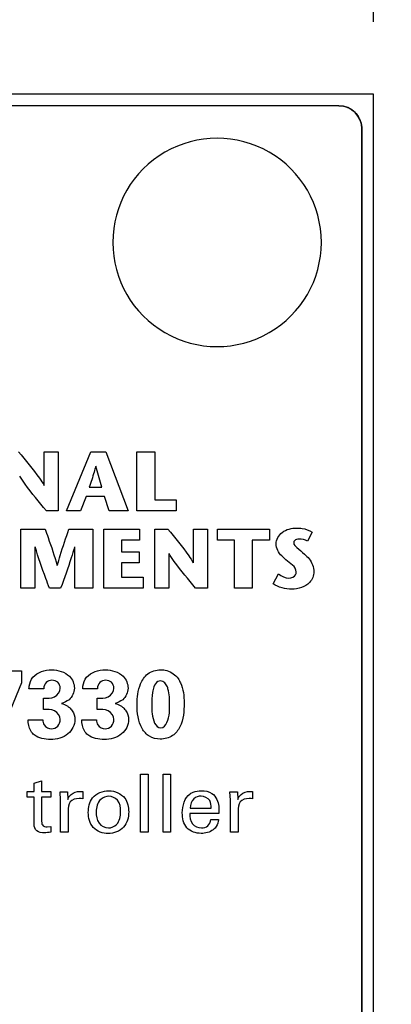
# Model space of a CAD drawing. Header units: inches. Extents: x 0.2 to 16.8, y 0.1 to 10.8.
# Tile 6 of 21: x 2.349 to 2.67, y 7.712 to 8.563. Entities that reach past the tile are written whole.
import ezdxf

# ---------------------------------------------------------------- set-up
doc = ezdxf.new("R2010")
doc.units = ezdxf.units.IN
doc.header["$LTSCALE"] = 0.935
doc.header["$MEASUREMENT"] = 0
doc.layers.get('0').update_dxf_attribs({"linetype": 'CONTINUOUS'})
doc.layers.add('DIMENSIONS', color=7, linetype='CONTINUOUS')
doc.styles.get("Standard").update_dxf_attribs({"font": 'txt', "width": 0.8})
doc.dimstyles.new('DIMSTYLE_1', dxfattribs={"dimtxt": 0.125, "dimasz": 0.18, "dimexe": 0.125, "dimexo": 0.0625, "dimgap": 0.0625, "dimtad": 0, "dimtih": 1, "dimtoh": 1, "dimzin": 4, "dimdsep": 46, "dimtxsty": 'STANDARD', "dimblk": '_FILLED', "dimblk1": '_FILLED', "dimblk2": '_FILLED', "dimcen": 0.09, "dimadec": 0, "dimazin": 0, "dimtp": 0.005, "dimtm": 0.005, "dimtfac": 1, "dimtofl": 0, "dimtmove": 0, "dimatfit": 3, "dimldrblk": '_FILLED', "dimfxl": 1, "dimtolj": 1, "dimtzin": 4, "dimarcsym": 0})

# ---------------------------------------------------------------- blocks, each defined once
blk = doc.blocks.new('_FILLED')
at = {"color": 0, "linetype": 'BYBLOCK'}
blk.add_solid([(0, 0), (-1, 0.1736), (-1, -0.1736)], dxfattribs=at)
blk = doc.blocks.new('*D3')
at = {"layer": 'DIMENSIONS', "color": 2, "linetype": 'CONTINUOUS'}
for p, q in [((1.86619, 8.56097), (1.86619, 9.37397)), ((2.15899, 7.76944), (2.15899, 9.37397)), ((1.86619, 9.24897), (1.50469, 9.24897)), ((2.15899, 9.24897), (2.51899, 9.24897))]:
    blk.add_line(p, q, dxfattribs=at)
at = {"layer": 'DIMENSIONS', "color": 2, "linetype": 'CONTINUOUS', "xscale": 0.18, "yscale": 0.18, "zscale": 0.18}
blk.add_blockref('_FILLED', (1.86619, 9.24897), dxfattribs=at)
at = {"layer": 'DIMENSIONS', "color": 2, "linetype": 'CONTINUOUS', "xscale": 0.18, "yscale": 0.18, "zscale": 0.18, "rotation": 180}
blk.add_blockref('_FILLED', (2.15899, 9.24897), dxfattribs=at)
at = {"layer": 'DIMENSIONS', "color": 2, "linetype": 'CONTINUOUS', "insert": (1.44219, 9.31147), "char_height": 0.125, "width": 0.925, "attachment_point": 3, "line_spacing_factor": 0.9}
blk.add_mtext('.29{\\Ftxt.shx;\\W1.000000;\\H0.125000; }[7.4]', dxfattribs=at)
blk = doc.blocks.new('*D4')
at = {"layer": 'DIMENSIONS', "color": 2, "linetype": 'CONTINUOUS'}
for p, q in [((2.15899, 7.58833), (2.15899, 10.12397)), ((2.65419, 8.56097), (2.65419, 10.12397)), ((2.15899, 9.99897), (1.79899, 9.99897)), ((2.65419, 9.99897), (3.01336, 9.99897))]:
    blk.add_line(p, q, dxfattribs=at)
at = {"layer": 'DIMENSIONS', "color": 2, "linetype": 'CONTINUOUS', "xscale": 0.18, "yscale": 0.18, "zscale": 0.18}
blk.add_blockref('_FILLED', (2.15899, 9.99897), dxfattribs=at)
at = {"layer": 'DIMENSIONS', "color": 2, "linetype": 'CONTINUOUS', "xscale": 0.18, "yscale": 0.18, "zscale": 0.18, "rotation": 180}
blk.add_blockref('_FILLED', (2.65419, 9.99897), dxfattribs=at)
at = {"layer": 'DIMENSIONS', "color": 2, "linetype": 'CONTINUOUS', "insert": (3.07586, 10.06147), "char_height": 0.125, "width": 1.025, "attachment_point": 1, "line_spacing_factor": 0.9}
blk.add_mtext('.50{\\Ftxt.shx;\\W1.000000;\\H0.125000; }[12.6]', dxfattribs=at)

msp = doc.modelspace()

# ---------------------------------------------------------------- linework, layer by layer
at = {"color": 7, "linetype": 'CONTINUOUS'}
for p, q in [((2.65419, 8.49847), (2.26449, 8.49847)), ((2.65419, 3.36076), (2.65419, 8.49847)), ((2.62419, 8.48847), (2.29789, 8.48847)), ((2.64419, 4.39847), (2.64419, 8.46847))]:
    msp.add_line(p, q, dxfattribs=at)
at = {"color": 40, "linetype": 'CONTINUOUS'}
for p, q in [((2.62418, 8.48847), (2.62786, 8.48811)), ((2.64417, 8.46847), (2.64417, 4.39846)), ((2.37, 8.16043), (2.37, 8.18966)), ((2.37, 8.18966), (2.3821, 8.18966)), ((2.3821, 8.18966), (2.3821, 8.13862)), ((2.38934, 8.13863), (2.41012, 8.18967)), ((2.41012, 8.18967), (2.42303, 8.18967)), ((2.42303, 8.18967), (2.44243, 8.13863)), ((2.44992, 8.13862), (2.44992, 8.18966)), ((2.44992, 8.18966), (2.46532, 8.18966)), ((2.46532, 8.18966), (2.46532, 8.14818)), ((2.41961, 8.1589), (2.41465, 8.17713)), ((2.4089, 8.1589), (2.41961, 8.1589)), ((2.40627, 8.15081), (2.40138, 8.13863)), ((2.42208, 8.15081), (2.40627, 8.15081)), ((2.4261, 8.13863), (2.42208, 8.15081)), ((2.46532, 8.14818), (2.48399, 8.14818)), ((2.48399, 8.14818), (2.48399, 8.13862)), ((2.3821, 8.13862), (2.37182, 8.13862)), ((2.40138, 8.13863), (2.38934, 8.13863)), ((2.44243, 8.13863), (2.4261, 8.13863)), ((2.48399, 8.13862), (2.44992, 8.13862)), ((2.3499, 8.07178), (2.3499, 8.12282)), ((2.3499, 8.12282), (2.37073, 8.12282)), ((2.39137, 8.12282), (2.4118, 8.12282)), ((2.4118, 8.12282), (2.4118, 8.07178)), ((2.42132, 8.07178), (2.42132, 8.12282)), ((2.42132, 8.12282), (2.45233, 8.12282)), ((2.45233, 8.12282), (2.45233, 8.11327)), ((2.46546, 8.07178), (2.46546, 8.12282)), ((2.46546, 8.12282), (2.47661, 8.12282)), ((2.49877, 8.09359), (2.49877, 8.12282)), ((2.49877, 8.12282), (2.5109, 8.12282)), ((2.5109, 8.12282), (2.5109, 8.07178)), ((2.51944, 8.11327), (2.51944, 8.12282)), ((2.51944, 8.12282), (2.56428, 8.12282)), ((2.56428, 8.12282), (2.56428, 8.11327)), ((2.60125, 8.12027), (2.59732, 8.11225)), ((2.362, 8.10751), (2.362, 8.07178)), ((2.39642, 8.07178), (2.39642, 8.10751)), ((2.43673, 8.11327), (2.43673, 8.10321)), ((2.45233, 8.11327), (2.43673, 8.11327)), ((2.53417, 8.11327), (2.51944, 8.11327)), ((2.53417, 8.07178), (2.53417, 8.11327)), ((2.54955, 8.11327), (2.54955, 8.07178)), ((2.56428, 8.11327), (2.54955, 8.11327)), ((2.43673, 8.10321), (2.45195, 8.10321)), ((2.45195, 8.10321), (2.45195, 8.09366)), ((2.47756, 8.10168), (2.47756, 8.07178)), ((2.43673, 8.09366), (2.43673, 8.08134)), ((2.45195, 8.09366), (2.43673, 8.09366)), ((2.43673, 8.08134), (2.45545, 8.08134)), ((2.45545, 8.08134), (2.45545, 8.07178)), ((2.56764, 8.07558), (2.57231, 8.08403)), ((2.362, 8.07178), (2.3499, 8.07178)), ((2.38416, 8.07178), (2.37445, 8.07178)), ((2.4118, 8.07178), (2.39642, 8.07178)), ((2.45545, 8.07178), (2.42132, 8.07178)), ((2.47756, 8.07178), (2.46546, 8.07178)), ((2.5109, 8.07178), (2.50059, 8.07178)), ((2.54955, 8.07178), (2.53417, 8.07178)), ((2.31101, 8.00033), (2.35041, 8.00033)), ((2.35041, 8.00033), (2.35041, 7.99)), ((2.35041, 7.99), (2.33042, 7.94227)), ((2.36959, 7.98492), (2.35685, 7.98492)), ((2.41592, 7.98492), (2.40318, 7.98492)), ((2.36942, 7.96684), (2.36942, 7.97659)), ((2.41576, 7.96684), (2.41576, 7.97659)), ((2.3561, 7.9581), (2.36876, 7.9581)), ((2.40243, 7.9581), (2.41509, 7.9581)), ((2.45319, 7.86093), (2.45319, 7.91105)), ((2.45319, 7.91105), (2.45973, 7.91105)), ((2.45973, 7.91105), (2.45973, 7.86093)), ((2.4725, 7.86093), (2.4725, 7.91105)), ((2.4725, 7.91105), (2.47903, 7.91105)), ((2.47903, 7.91105), (2.47903, 7.86093)), ((2.36132, 7.90327), (2.36778, 7.90535)), ((2.36132, 7.89597), (2.36132, 7.90327)), ((2.36778, 7.90535), (2.36778, 7.89597)), ((2.35513, 7.89117), (2.35513, 7.89597)), ((2.35513, 7.89597), (2.36132, 7.89597)), ((2.36778, 7.89597), (2.37557, 7.89597)), ((2.37557, 7.89597), (2.37557, 7.89117)), ((2.38361, 7.89583), (2.39022, 7.89583)), ((2.38396, 7.88874), (2.38361, 7.89583)), ((2.39022, 7.89583), (2.39035, 7.88909)), ((2.40321, 7.89611), (2.40321, 7.88971)), ((2.53028, 7.89583), (2.53688, 7.89583)), ((2.53062, 7.88874), (2.53028, 7.89583)), ((2.53688, 7.89583), (2.53702, 7.88909)), ((2.54988, 7.89611), (2.54988, 7.88971)), ((2.36132, 7.89117), (2.35513, 7.89117)), ((2.36132, 7.86789), (2.36132, 7.89117)), ((2.36778, 7.89117), (2.36778, 7.87025)), ((2.37557, 7.89117), (2.36778, 7.89117)), ((2.38396, 7.86093), (2.38396, 7.88874)), ((2.40196, 7.88999), (2.40009, 7.89006)), ((2.40321, 7.88971), (2.40196, 7.88999)), ((2.53062, 7.86093), (2.53062, 7.88874)), ((2.54863, 7.88999), (2.54675, 7.89006)), ((2.54988, 7.88971), (2.54863, 7.88999)), ((2.39056, 7.87949), (2.39056, 7.86093)), ((2.52072, 7.8772), (2.49563, 7.8772)), ((2.49591, 7.88179), (2.51405, 7.88179)), ((2.53723, 7.87949), (2.53723, 7.86093)), ((2.51384, 7.87185), (2.52037, 7.87185)), ((2.37244, 7.86559), (2.37557, 7.86594)), ((2.37557, 7.86594), (2.37557, 7.86087)), ((2.39056, 7.86093), (2.38396, 7.86093)), ((2.45973, 7.86093), (2.45319, 7.86093)), ((2.47903, 7.86093), (2.4725, 7.86093)), ((2.53723, 7.86093), (2.53062, 7.86093))]:
    msp.add_line(p, q, dxfattribs=at)
at = {"color": 7, "linetype": 'CONTINUOUS'}
msp.add_arc((2.62419, 8.46847), 0.02, 0, 90, dxfattribs=at)
at = {"color": 40, "linetype": 'CONTINUOUS'}
for centre, radius, start, end in [((2.6239, 8.46783), 0.02066, 68.74516, 78.94614), ((2.62385, 8.46767), 0.02083, 61.58819, 68.77417), ((2.62398, 8.46793), 0.02054, 59.23517, 61.5803), ((2.62363, 8.46829), 0.02053, 28.40718, 31.02135), ((2.62337, 8.46815), 0.02082, 21.93946, 28.40102), ((2.62331, 8.46812), 0.0209, 19.27555, 21.94508), ((2.51916, 8.37048), 0.08999, 359.991, 180.00522), ((2.51916, 8.37046), 0.08999, 179.99761, 0.00617)]:
    msp.add_arc(centre, radius, start, end, dxfattribs=at)
for points, knots in [([(2.63449, 8.48558), (2.63588, 8.48475), (2.63844, 8.48278), (2.64041, 8.48023), (2.64123, 8.47887)], [0, 0, 0, 0, 0.504918, 1, 1, 1, 1]), ([(2.34781, 8.18966), (2.35398, 8.1821), (2.36183, 8.17275), (2.3687, 8.1626), (2.36984, 8.16043)], [0, 0, 0, 0, 0.799104, 1, 1, 1, 1]), ([(2.41451, 8.17713), (2.41405, 8.17543), (2.41231, 8.16932), (2.41028, 8.16329), (2.4089, 8.1589)], [0, 0, 0, 0, 0.276531, 1, 1, 1, 1]), ([(2.37182, 8.13862), (2.36558, 8.14618), (2.3574, 8.15573), (2.35031, 8.16612), (2.34892, 8.16852)], [0, 0, 0, 0, 0.779698, 1, 1, 1, 1]), ([(2.57006, 8.10999), (2.57006, 8.11374), (2.57497, 8.12186), (2.58355, 8.1237), (2.58791, 8.1237)], [0, 0, 0, 0, 0.46234, 1, 1, 1, 1]), ([(2.58791, 8.1237), (2.58944, 8.1237), (2.59405, 8.12328), (2.59864, 8.12192), (2.60125, 8.12027)], [0, 0, 0, 0, 0.331798, 1, 1, 1, 1]), ([(2.37073, 8.12282), (2.37161, 8.12037), (2.37534, 8.10999), (2.37884, 8.09951), (2.38117, 8.0914)], [0, 0, 0, 0, 0.235576, 1, 1, 1, 1]), ([(2.38131, 8.0914), (2.3821, 8.09427), (2.38516, 8.10484), (2.38878, 8.11523), (2.39137, 8.12282)], [0, 0, 0, 0, 0.270811, 1, 1, 1, 1]), ([(2.47661, 8.12282), (2.48278, 8.11526), (2.49063, 8.10591), (2.49749, 8.09576), (2.49863, 8.09359)], [0, 0, 0, 0, 0.799108, 1, 1, 1, 1]), ([(2.37445, 8.07178), (2.37341, 8.07459), (2.36902, 8.08639), (2.3649, 8.09831), (2.36213, 8.10751)], [0, 0, 0, 0, 0.237345, 1, 1, 1, 1]), ([(2.39626, 8.10751), (2.39531, 8.10428), (2.3916, 8.09227), (2.38732, 8.08044), (2.38416, 8.07178)], [0, 0, 0, 0, 0.267481, 1, 1, 1, 1]), ([(2.57852, 8.09635), (2.57731, 8.09741), (2.57314, 8.10078), (2.57006, 8.10616), (2.57006, 8.10999)], [0, 0, 0, 0, 0.294882, 1, 1, 1, 1]), ([(2.58981, 8.11415), (2.58915, 8.11415), (2.58724, 8.11406), (2.5853, 8.1123), (2.5853, 8.11102)], [0, 0, 0, 0, 0.340043, 1, 1, 1, 1]), ([(2.5853, 8.11102), (2.5853, 8.10933), (2.5891, 8.1057), (2.59247, 8.10317), (2.59455, 8.10124)], [0, 0, 0, 0, 0.372059, 1, 1, 1, 1]), ([(2.50059, 8.07178), (2.49435, 8.07933), (2.48618, 8.08889), (2.47908, 8.09928), (2.47769, 8.10168)], [0, 0, 0, 0, 0.779522, 1, 1, 1, 1]), ([(2.59455, 8.10124), (2.59598, 8.09991), (2.60023, 8.09586), (2.60272, 8.08987), (2.60272, 8.08593)], [0, 0, 0, 0, 0.331005, 1, 1, 1, 1]), ([(2.58107, 8.08046), (2.58324, 8.08046), (2.58687, 8.08182), (2.58747, 8.08495), (2.58747, 8.08578)], [0, 0, 0, 0, 0.722845, 1, 1, 1, 1]), ([(2.60272, 8.08593), (2.60272, 8.08261), (2.59885, 8.07367), (2.58914, 8.07091), (2.5837, 8.07091)], [0, 0, 0, 0, 0.378809, 1, 1, 1, 1]), ([(2.37642, 8.00116), (2.38186, 8.00116), (2.39204, 7.99856), (2.39599, 7.98904), (2.39599, 7.98533)], [0, 0, 0, 0, 0.594661, 1, 1, 1, 1]), ([(2.42275, 8.00116), (2.42819, 8.00116), (2.43837, 7.99856), (2.44232, 7.98904), (2.44232, 7.98533)], [0, 0, 0, 0, 0.594661, 1, 1, 1, 1]), ([(2.4501, 7.97117), (2.4501, 7.97724), (2.45123, 7.98699), (2.45868, 7.99892), (2.46647, 8.00124), (2.47033, 8.00124)], [0, 0, 0, 0, 0.451984, 0.711848, 1, 1, 1, 1]), ([(2.47033, 8.00124), (2.47219, 8.00124), (2.478, 8.00056), (2.4833, 7.99687), (2.48549, 7.99358)], [0, 0, 0, 0, 0.31876, 1, 1, 1, 1]), ([(2.35685, 7.98492), (2.35691, 7.98562), (2.35721, 7.98909), (2.35851, 7.99259), (2.36026, 7.99474)], [0, 0, 0, 0, 0.203735, 1, 1, 1, 1]), ([(2.37667, 7.99216), (2.37493, 7.99216), (2.37099, 7.99088), (2.36959, 7.98687), (2.36959, 7.98492)], [0, 0, 0, 0, 0.470505, 1, 1, 1, 1]), ([(2.38383, 7.98525), (2.38383, 7.98712), (2.38235, 7.99105), (2.37843, 7.99216), (2.37667, 7.99216)], [0, 0, 0, 0, 0.515242, 1, 1, 1, 1]), ([(2.40318, 7.98492), (2.40325, 7.98562), (2.40354, 7.98909), (2.40484, 7.99259), (2.40659, 7.99474)], [0, 0, 0, 0, 0.203735, 1, 1, 1, 1]), ([(2.423, 7.99216), (2.42127, 7.99216), (2.41732, 7.99088), (2.41592, 7.98687), (2.41592, 7.98492)], [0, 0, 0, 0, 0.470485, 1, 1, 1, 1]), ([(2.43017, 7.98525), (2.43017, 7.98712), (2.42868, 7.99105), (2.42476, 7.99216), (2.423, 7.99216)], [0, 0, 0, 0, 0.515242, 1, 1, 1, 1]), ([(2.47042, 7.99158), (2.46962, 7.99158), (2.46689, 7.99099), (2.46526, 7.98836), (2.46467, 7.98658)], [0, 0, 0, 0, 0.298099, 1, 1, 1, 1]), ([(2.47675, 7.98483), (2.47663, 7.98542), (2.47586, 7.98842), (2.47299, 7.99158), (2.47042, 7.99158)], [0, 0, 0, 0, 0.188405, 1, 1, 1, 1]), ([(2.48549, 7.99358), (2.48627, 7.99243), (2.48997, 7.98611), (2.49074, 7.97848), (2.49074, 7.97259)], [0, 0, 0, 0, 0.190864, 1, 1, 1, 1]), ([(2.36942, 7.97659), (2.37258, 7.97668), (2.37909, 7.97607), (2.38383, 7.98227), (2.38383, 7.98525)], [0, 0, 0, 0, 0.514716, 1, 1, 1, 1]), ([(2.39599, 7.98533), (2.39599, 7.98168), (2.39302, 7.97519), (2.38716, 7.97285), (2.38483, 7.97217)], [0, 0, 0, 0, 0.600696, 1, 1, 1, 1]), ([(2.41576, 7.97659), (2.41891, 7.97668), (2.42542, 7.97607), (2.43017, 7.98227), (2.43017, 7.98525)], [0, 0, 0, 0, 0.514694, 1, 1, 1, 1]), ([(2.44232, 7.98533), (2.44232, 7.98168), (2.43935, 7.97519), (2.4335, 7.97285), (2.43116, 7.97217)], [0, 0, 0, 0, 0.600696, 1, 1, 1, 1]), ([(2.46467, 7.98658), (2.46416, 7.98501), (2.46305, 7.97964), (2.46276, 7.97415), (2.46276, 7.97034)], [0, 0, 0, 0, 0.302438, 1, 1, 1, 1]), ([(2.38483, 7.97217), (2.38655, 7.97163), (2.38903, 7.97068), (2.39113, 7.96911), (2.39174, 7.96859)], [0, 0, 0, 0, 0.691686, 1, 1, 1, 1]), ([(2.43116, 7.97217), (2.43288, 7.97163), (2.43536, 7.97068), (2.43746, 7.96911), (2.43808, 7.96859)], [0, 0, 0, 0, 0.691686, 1, 1, 1, 1]), ([(2.47017, 7.94136), (2.46692, 7.94136), (2.46037, 7.94285), (2.45128, 7.95341), (2.4501, 7.96411), (2.4501, 7.97117)], [0, 0, 0, 0, 0.243628, 0.470346, 1, 1, 1, 1]), ([(2.49074, 7.97259), (2.49074, 7.96559), (2.48992, 7.95485), (2.48118, 7.94309), (2.47384, 7.94136), (2.47017, 7.94136)], [0, 0, 0, 0, 0.502194, 0.736941, 1, 1, 1, 1]), ([(2.4705, 7.95118), (2.47548, 7.95118), (2.47819, 7.96191), (2.47825, 7.96838), (2.47825, 7.97051)], [0, 0, 0, 0, 0.700066, 1, 1, 1, 1]), ([(2.38375, 7.95827), (2.38375, 7.96125), (2.37923, 7.96766), (2.37259, 7.96684), (2.36942, 7.96684)], [0, 0, 0, 0, 0.485133, 1, 1, 1, 1]), ([(2.39174, 7.96859), (2.39268, 7.96781), (2.39539, 7.96495), (2.39649, 7.96087), (2.39649, 7.95818)], [0, 0, 0, 0, 0.311147, 1, 1, 1, 1]), ([(2.43008, 7.95827), (2.43008, 7.96125), (2.42556, 7.96766), (2.41892, 7.96684), (2.41576, 7.96684)], [0, 0, 0, 0, 0.485133, 1, 1, 1, 1]), ([(2.43808, 7.96859), (2.43901, 7.96781), (2.44172, 7.96495), (2.44282, 7.96087), (2.44282, 7.95818)], [0, 0, 0, 0, 0.311147, 1, 1, 1, 1]), ([(2.46276, 7.97034), (2.46276, 7.96795), (2.46272, 7.96153), (2.46581, 7.95118), (2.4705, 7.95118)], [0, 0, 0, 0, 0.337611, 1, 1, 1, 1]), ([(2.36143, 7.94494), (2.36023, 7.94592), (2.35701, 7.9497), (2.3561, 7.95479), (2.3561, 7.9581)], [0, 0, 0, 0, 0.318464, 1, 1, 1, 1]), ([(2.36876, 7.9581), (2.36883, 7.95653), (2.36946, 7.95236), (2.3739, 7.95035), (2.37625, 7.95035)], [0, 0, 0, 0, 0.400038, 1, 1, 1, 1]), ([(2.39649, 7.95818), (2.39649, 7.95363), (2.39122, 7.94355), (2.3807, 7.94102), (2.37542, 7.94102)], [0, 0, 0, 0, 0.462998, 1, 1, 1, 1]), ([(2.37625, 7.95035), (2.37824, 7.95035), (2.38253, 7.95195), (2.38375, 7.95627), (2.38375, 7.95827)], [0, 0, 0, 0, 0.498327, 1, 1, 1, 1]), ([(2.40776, 7.94494), (2.40657, 7.94592), (2.40335, 7.9497), (2.40243, 7.95479), (2.40243, 7.9581)], [0, 0, 0, 0, 0.318444, 1, 1, 1, 1]), ([(2.41509, 7.9581), (2.41516, 7.95653), (2.4158, 7.95236), (2.42023, 7.95035), (2.42259, 7.95035)], [0, 0, 0, 0, 0.400038, 1, 1, 1, 1]), ([(2.44282, 7.95818), (2.44282, 7.95363), (2.43755, 7.94355), (2.42703, 7.94102), (2.42175, 7.94102)], [0, 0, 0, 0, 0.462998, 1, 1, 1, 1]), ([(2.42259, 7.95035), (2.42457, 7.95035), (2.42886, 7.95195), (2.43008, 7.95627), (2.43008, 7.95827)], [0, 0, 0, 0, 0.498327, 1, 1, 1, 1]), ([(2.39035, 7.88909), (2.39063, 7.89018), (2.39218, 7.89373), (2.39609, 7.8956), (2.3987, 7.89597)], [0, 0, 0, 0, 0.299738, 1, 1, 1, 1]), ([(2.40805, 7.87797), (2.40805, 7.88235), (2.41012, 7.89272), (2.42068, 7.89673), (2.42578, 7.89673)], [0, 0, 0, 0, 0.462477, 1, 1, 1, 1]), ([(2.42578, 7.89673), (2.43085, 7.89673), (2.44106, 7.89252), (2.44288, 7.88256), (2.44288, 7.87845)], [0, 0, 0, 0, 0.552178, 1, 1, 1, 1]), ([(2.49604, 7.89416), (2.49685, 7.89473), (2.49983, 7.89629), (2.50323, 7.89673), (2.50557, 7.89673)], [0, 0, 0, 0, 0.297089, 1, 1, 1, 1]), ([(2.50557, 7.89673), (2.50866, 7.89673), (2.51447, 7.89577), (2.52073, 7.88791), (2.52082, 7.88121), (2.52072, 7.8772)], [0, 0, 0, 0, 0.327312, 0.575303, 1, 1, 1, 1]), ([(2.53702, 7.88909), (2.5373, 7.89018), (2.53885, 7.89373), (2.54275, 7.8956), (2.54536, 7.89597)], [0, 0, 0, 0, 0.299738, 1, 1, 1, 1]), ([(2.40009, 7.89006), (2.39734, 7.89006), (2.39111, 7.88821), (2.39056, 7.88208), (2.39056, 7.87949)], [0, 0, 0, 0, 0.515156, 1, 1, 1, 1]), ([(2.42578, 7.89194), (2.42327, 7.89194), (2.41656, 7.88948), (2.41486, 7.88223), (2.41486, 7.87838)], [0, 0, 0, 0, 0.394311, 1, 1, 1, 1]), ([(2.43593, 7.87866), (2.43593, 7.88209), (2.43501, 7.88896), (2.42848, 7.89194), (2.42578, 7.89194)], [0, 0, 0, 0, 0.559113, 1, 1, 1, 1]), ([(2.50543, 7.89208), (2.5032, 7.89208), (2.49772, 7.89036), (2.49596, 7.88468), (2.49591, 7.88179)], [0, 0, 0, 0, 0.435837, 1, 1, 1, 1]), ([(2.51405, 7.88179), (2.51409, 7.88396), (2.51375, 7.88936), (2.5082, 7.89208), (2.50543, 7.89208)], [0, 0, 0, 0, 0.439112, 1, 1, 1, 1]), ([(2.54675, 7.89006), (2.544, 7.89006), (2.53778, 7.88821), (2.53723, 7.88208), (2.53723, 7.87949)], [0, 0, 0, 0, 0.515123, 1, 1, 1, 1]), ([(2.42522, 7.85975), (2.42057, 7.85975), (2.41046, 7.8633), (2.40805, 7.87343), (2.40805, 7.87797)], [0, 0, 0, 0, 0.505931, 1, 1, 1, 1]), ([(2.41486, 7.87838), (2.41486, 7.87509), (2.41572, 7.86822), (2.42234, 7.86462), (2.42536, 7.86462)], [0, 0, 0, 0, 0.521389, 1, 1, 1, 1]), ([(2.44288, 7.87845), (2.44288, 7.87382), (2.44034, 7.8635), (2.43002, 7.85975), (2.42522, 7.85975)], [0, 0, 0, 0, 0.491183, 1, 1, 1, 1]), ([(2.42536, 7.86462), (2.42795, 7.86462), (2.43469, 7.86757), (2.43593, 7.87483), (2.43593, 7.87866)], [0, 0, 0, 0, 0.403651, 1, 1, 1, 1]), ([(2.50536, 7.85989), (2.50099, 7.85989), (2.49097, 7.86308), (2.48916, 7.8732), (2.48916, 7.87776)], [0, 0, 0, 0, 0.48978, 1, 1, 1, 1]), ([(2.49563, 7.8772), (2.49557, 7.87411), (2.4963, 7.86743), (2.50279, 7.86462), (2.50564, 7.86462)], [0, 0, 0, 0, 0.521155, 1, 1, 1, 1]), ([(2.36778, 7.87025), (2.36778, 7.86924), (2.36789, 7.86642), (2.37097, 7.86559), (2.37244, 7.86559)], [0, 0, 0, 0, 0.407903, 1, 1, 1, 1]), ([(2.50564, 7.86462), (2.50755, 7.86462), (2.51185, 7.86566), (2.51361, 7.86982), (2.51384, 7.87185)], [0, 0, 0, 0, 0.484114, 1, 1, 1, 1]), ([(2.52037, 7.87185), (2.52031, 7.87135), (2.52002, 7.86873), (2.51884, 7.86613), (2.51738, 7.86455)], [0, 0, 0, 0, 0.189583, 1, 1, 1, 1]), ([(2.37015, 7.86045), (2.36787, 7.86045), (2.36269, 7.86069), (2.36132, 7.8658), (2.36132, 7.86789)], [0, 0, 0, 0, 0.52272, 1, 1, 1, 1]), ([(2.51738, 7.86455), (2.51692, 7.86402), (2.51374, 7.86099), (2.50901, 7.85989), (2.50536, 7.85989)], [0, 0, 0, 0, 0.162033, 1, 1, 1, 1])]:
    msp.add_open_spline(points, degree=3, knots=knots, dxfattribs=at)
for points in [[(2.64303, 8.47502), (2.64378, 8.47289), (2.64417, 8.47066), (2.64417, 8.46847)], [(2.59732, 8.11225), (2.59512, 8.1136), (2.59239, 8.11415), (2.58981, 8.11415)], [(2.58747, 8.08578), (2.58747, 8.0904), (2.58199, 8.09331), (2.57852, 8.09635)], [(2.57231, 8.08403), (2.57482, 8.08212), (2.57792, 8.08046), (2.58107, 8.08046)], [(2.5837, 8.07091), (2.57813, 8.07091), (2.57199, 8.07209), (2.56764, 8.07558)], [(2.36026, 7.99474), (2.36394, 7.99922), (2.37062, 8.00116), (2.37642, 8.00116)], [(2.40659, 7.99474), (2.41027, 7.99922), (2.41696, 8.00116), (2.42275, 8.00116)], [(2.47825, 7.97051), (2.47825, 7.97531), (2.47806, 7.98021), (2.47675, 7.98483)], [(2.37542, 7.94102), (2.37058, 7.94102), (2.36521, 7.94191), (2.36143, 7.94494)], [(2.42175, 7.94102), (2.41691, 7.94102), (2.41154, 7.94191), (2.40776, 7.94494)], [(2.3987, 7.89597), (2.40019, 7.89618), (2.40171, 7.8962), (2.40321, 7.89611)], [(2.48916, 7.87776), (2.48916, 7.88369), (2.49118, 7.89077), (2.49604, 7.89416)], [(2.54536, 7.89597), (2.54685, 7.89618), (2.54837, 7.8962), (2.54988, 7.89611)], [(2.37557, 7.86087), (2.37379, 7.86055), (2.37196, 7.86045), (2.37015, 7.86045)]]:
    msp.add_open_spline(points, degree=3, dxfattribs=at)

# ---------------------------------------------------------------- dimensions: what is measured, and where the dimension line sits
at = {"layer": 'DIMENSIONS', "color": 2, "linetype": 'CONTINUOUS'}
dim = msp.add_linear_dim(base=(2.15899, 9.99897), p1=(2.65419, 8.49847), p2=(2.15899, 7.52583), angle=180, dimstyle='DIMSTYLE_1', dxfattribs=at)
dim.commit()
dim.dimension.update_dxf_attribs({"geometry": '*D4', "text_midpoint": (3.58836, 9.99897), "dimtype": 160})
dim = msp.add_linear_dim(base=(2.15899, 9.24897), p1=(1.86619, 8.49847), p2=(2.15899, 7.70694), dimstyle='DIMSTYLE_1', dxfattribs=at)
dim.commit()
dim.dimension.update_dxf_attribs({"geometry": '*D3', "text_midpoint": (0.97969, 9.24897), "dimtype": 160})

doc.saveas('drawing.dxf')
